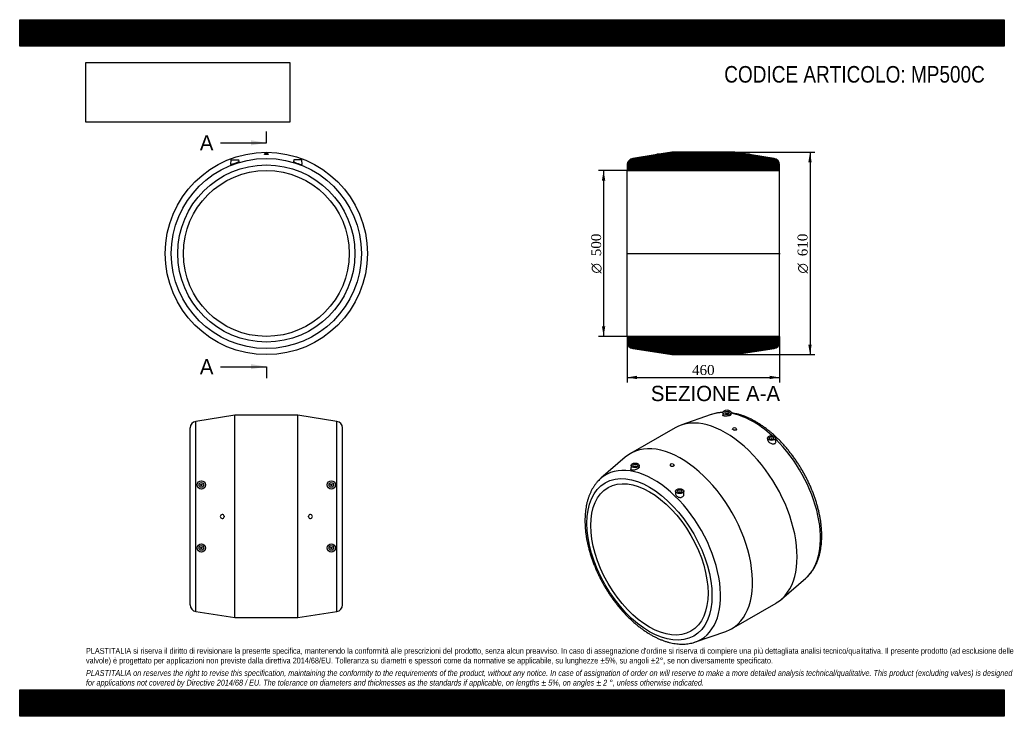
# Model space of a CAD drawing. Header units: millimetres. Extents: x 0 to 2970, y 0 to 2100.
import ezdxf
from ezdxf.enums import TextEntityAlignment as Align
from ezdxf.lldxf.tags import DXFTag

# ---------------------------------------------------------------- set-up
doc = ezdxf.new("R2010")
doc.units = ezdxf.units.MM
doc.header["$LTSCALE"] = 10
for name, color, linetype in [('Default', 7, 'Continuous'), ('DV4_Default', 7, 'Continuous'), ('MP500C', 7, 'Continuous')]:
    doc.layers.add(name, color=color, linetype=linetype)
doc.styles.add('SEACAD_Solid_Edge_ANSI', font='seans.ttf')
doc.styles.add('SEACAD_Solid_Edge_ANSI1_Symbols', font='semeca1.ttf')
doc.styles.add('SEACAD_Times_New_Roman', font='times.ttf')
tags = doc.linetypes.add('CENTER2', pattern=[28.575, 19.05, -3.175, 3.175, -3.175]).pattern_tags.tags
tags[10:11] = [DXFTag(74, 4), DXFTag(75, 0), DXFTag(340, '0'), DXFTag(46, 0.0), DXFTag(50, 0.0), DXFTag(44, 0.0), DXFTag(45, 0.0)]
tags[8:9] = [DXFTag(74, 4), DXFTag(75, 0), DXFTag(340, '0'), DXFTag(46, 0.0), DXFTag(50, 0.0), DXFTag(44, 0.0), DXFTag(45, 0.0)]
tags[6:7] = [DXFTag(74, 4), DXFTag(75, 0), DXFTag(340, '0'), DXFTag(46, 0.0), DXFTag(50, 0.0), DXFTag(44, 0.0), DXFTag(45, 0.0)]
tags[4:5] = [DXFTag(74, 4), DXFTag(75, 0), DXFTag(340, '0'), DXFTag(46, 0.0), DXFTag(50, 0.0), DXFTag(44, 0.0), DXFTag(45, 0.0)]
doc.dimstyles.new('ANSImm', dxfattribs={"dimtxt": 30, "dimasz": 30, "dimexe": 15, "dimexo": 0, "dimgap": 7.5, "dimtad": 1, "dimdsep": 46, "dimtxsty": 'SEACAD_Times_New_Roman', "dimblk1": '_SE_FILLED', "dimblk2": '_SE_FILLED', "dimsah": 1, "dimcen": 15, "dimazin": 0, "dimtfac": 0.85, "dimtdec": 3, "dimtofl": 0, "dimtmove": 0, "dimatfit": 3, "dimfxl": 1, "dimarcsym": 0})
picture_1 = doc.add_image_def('image1.jpg', size_in_pixel=(4302, 1260))

# ---------------------------------------------------------------- blocks, each defined once
blk = doc.blocks.new('SE')
at = {"layer": 'MP500C', "color": 7, "linetype": 'Continuous'}
for p, q in [((750, 1695.2), (738, 1695.2)), ((738, 1695.2), (738, 1694.2)), ((750, 1694.2), (750, 1695.2)), ((636.5, 1677.5), (636.2, 1663.6)), ((636.5, 1677.5), (661.5, 1677.5)), ((661.6, 1672.4), (661.5, 1677.5)), ((826.5, 1677.5), (826.4, 1672.4)), ((851.5, 1677.5), (826.5, 1677.5)), ((851.8, 1663.7), (851.5, 1677.5))]:
    blk.add_line(p, q, dxfattribs=at)
for radius in [305, 286.6, 266.9, 250]:
    blk.add_circle((744, 1395.2), radius, dxfattribs=at)
for points, knots in [([(750, 1694.2), (750, 1694.2), (750, 1694.1), (749.8, 1693.9), (749.1, 1693.7), (746.9, 1693.4), (745.4, 1693.3), (742.5, 1693.3), (741, 1693.4), (738.8, 1693.7), (738.1, 1693.9), (738, 1694.1), (738, 1694.2), (738, 1694.2)], [0.2325867, 0.2325867, 0.2325867, 0.2325867, 0.25, 0.25, 0.375, 0.375, 0.5, 0.5, 0.625, 0.625, 0.75, 0.75, 0.7671688, 0.7671688, 0.7671688, 0.7671688]), ([(658.3, 1670.1), (657.2, 1669.5), (655.9, 1669), (653, 1667.8), (651.4, 1667.2), (649, 1666.3), (648.1, 1666), (646.5, 1665.5), (645.7, 1665.2), (644.2, 1664.7), (643.4, 1664.5), (641.9, 1664.1), (641.2, 1663.9), (639.3, 1663.4), (638.2, 1663.2), (636.7, 1663.1), (636.3, 1663.2), (636.2, 1663.5), (636.2, 1663.6), (636.2, 1663.6)], [0, 0, 0, 0, 0.0625, 0.0625, 0.125, 0.125, 0.15625, 0.15625, 0.1875, 0.1875, 0.21875, 0.21875, 0.25, 0.25, 0.3125, 0.3125, 0.375, 0.375, 0.383677, 0.383677, 0.383677, 0.383677]), ([(826.4, 1672.5), (826.4, 1672.4), (826.4, 1672.4), (826.5, 1672), (826.9, 1671.6), (828.4, 1670.7), (829.4, 1670.2), (831.8, 1669.1), (833.3, 1668.5), (836.3, 1667.3), (837.9, 1666.7), (841.2, 1665.5), (842.8, 1665), (845.8, 1664.1), (847.2, 1663.7), (848.4, 1663.5)], [0.6155767, 0.6155767, 0.6155767, 0.6155767, 0.625, 0.625, 0.6875, 0.6875, 0.75, 0.75, 0.8125, 0.8125, 0.875, 0.875, 0.9375, 0.9375, 1, 1, 1, 1]), ([(848.4, 1663.5), (849, 1663.4), (849.5, 1663.3), (850.4, 1663.2), (850.8, 1663.2), (851.5, 1663.2), (851.8, 1663.4), (851.8, 1663.6)], [0, 0, 0, 0, 0.03125, 0.03125, 0.0625, 0.0625, 0.1156385, 0.1156385, 0.1156385, 0.1156385])]:
    blk.add_open_spline(points, degree=3, knots=knots, dxfattribs=at)
blk.add_open_spline([(661.6, 1672.5), (661.6, 1672), (660.4, 1671.1), (658.3, 1670.1)], degree=3, dxfattribs=at)
blk = doc.blocks.new('SE1')
at = {"layer": 'MP500C', "color": 7, "linetype": 'Continuous'}
for p, q in [((2086.2, 909.7), (1994.6, 877.9)), ((2121.1, 916.3), (2120.9, 907.4)), ((2131.6, 913.6), (2131.6, 912.4)), ((2135.6, 912.4), (2135.6, 913.6)), ((2146.3, 910.1), (2146.1, 916.3)), ((1976.9, 869.8), (1842.5, 792.2)), ((2150.3, 866.1), (2150.3, 865.9)), ((2153, 863.2), (2151.2, 864.2)), ((2162.3, 864.8), (2162.3, 866.1)), ((2255.5, 838.8), (2255.4, 834.9)), ((2266, 836), (2266, 834.8)), ((2270, 834.8), (2270, 836)), ((2280.8, 827.5), (2280.5, 838.8)), ((1826.7, 781), (1753.3, 717.5)), ((1844, 756.3), (1843.7, 745)), ((1854.5, 753.6), (1854.5, 752.3)), ((1858.5, 752.3), (1858.5, 753.6)), ((1869.1, 752.4), (1869, 756.3)), ((1962.2, 757.5), (1962.2, 756.2)), ((1971.5, 760.4), (1973.2, 759.4)), ((1974.2, 757.3), (1974.2, 757.5)), ((1978.3, 678.7), (1978.1, 672.6)), ((1988.8, 676), (1988.8, 674.8)), ((1992.8, 674.8), (1992.8, 676)), ((2003.5, 669.9), (2003.3, 678.7)), ((2297.7, 352.8), (2371.1, 416.3)), ((2147.5, 264), (2281.9, 341.5)), ((2038.2, 224.1), (2129.8, 255.9))]:
    blk.add_line(p, q, dxfattribs=at)
for centre, major_axis in [((2133.6, 916.2), (-12.5, 0)), ((2133.6, 916.2), (-7, 0)), ((2133.6, 913.6), (-2, 0)), ((2268, 838.7), (12.5, 0)), ((2268, 838.7), (7, 0)), ((2268, 836), (2, 0)), ((1899.6, 473), (133.4, -231.1)), ((1856.5, 756.2), (12.5, 0)), ((1856.5, 756.2), (7, 0)), ((1856.5, 753.6), (2, 0)), ((1899.6, 473), (125, -216.5)), ((1990.8, 678.6), (-12.5, 0)), ((1990.8, 678.6), (-7, 0)), ((1990.8, 676), (-2, 0))]:
    blk.add_ellipse(centre, major_axis=major_axis, ratio=0.57735, dxfattribs=at)
for centre, major_axis, start_param, end_param in [((2129.4, 605.7), (152.5, -264.1), 0, 3.141593), ((2212.9, 653.9), (143.3, -248.2), -3.25587, -3.25181), ((2212.9, 653.9), (143.3, -248.2), 2.826069, 3.027315), ((2212.9, 653.9), (143.3, -248.2), 2.072541, 2.691384), ((2156.3, 866.1), (-6, 0), 0.991297, 6.862684), ((2212.9, 653.9), (143.3, -248.2), 0.110217, 2.015676), ((1995, 528.1), (152.5, -264.1), 0, 3.25181), ((1911.6, 479.9), (143.3, -248.2), 0, 3.25181), ((1968.2, 757.5), (-6, 0), 4.13289, 10.004277), ((1911.6, 479.9), (143.3, -248.2), 3.25181, 3.25441), ((1995, 528.1), (152.5, -264.1), 6.172968, 6.283185), ((1911.6, 479.9), (143.3, -248.2), 6.172968, 6.283185)]:
    blk.add_ellipse(centre, major_axis=major_axis, ratio=0.57735, start_param=start_param, end_param=end_param, dxfattribs=at)
for points, knots in [([(2121.1, 916.1), (2119.9, 916.1), (2115.8, 915.9), (2109.1, 915.2), (2101.1, 913.9), (2093.6, 912.1), (2089.3, 910.7), (2086.9, 909.9)], [0.7277481, 0.7277481, 0.7277481, 0.7277481, 0.7567221, 0.8205748, 0.8839717, 0.9469271, 1, 1, 1, 1]), ([(2133.5, 905.1), (2132.7, 905), (2131.8, 905), (2130.2, 904.9), (2129.4, 904.9), (2127, 905), (2125.7, 905.2), (2123.4, 905.6), (2122.5, 905.9), (2121.3, 906.5), (2120.9, 906.9), (2120.9, 907.3), (2120.9, 907.4), (2120.9, 907.4)], [0, 0, 0, 0, 0.03125, 0.03125, 0.0625, 0.0625, 0.125, 0.125, 0.1875, 0.1875, 0.25, 0.25, 0.2540969, 0.2540969, 0.2540969, 0.2540969]), ([(2146.3, 910.1), (2146.3, 909.1), (2145.1, 908), (2142.2, 906.8), (2141.5, 906.6), (2140.1, 906.2), (2139.4, 906), (2137, 905.5), (2135.3, 905.2), (2133.5, 905.1)], [0.7522984, 0.7522984, 0.7522984, 0.7522984, 0.875, 0.875, 0.90625, 0.90625, 0.9375, 0.9375, 1, 1, 1, 1]), ([(2220.7, 887.8), (2218.9, 888.9), (2214.6, 891.3), (2206.6, 895.5), (2197.5, 899.8), (2188.3, 903.7), (2179.1, 907), (2170, 909.9), (2160.9, 912.2), (2153, 913.8), (2148.1, 914.6), (2146.2, 914.9)], [0, 0, 0, 0, 0.0350655, 0.1012138, 0.1673919, 0.2335505, 0.2996561, 0.3656672, 0.4315346, 0.497203, 0.5398349, 0.5398349, 0.5398349, 0.5398349]), ([(2162.3, 864.8), (2162.3, 864.2), (2161.8, 863.5), (2160, 862.6), (2158.6, 862.4), (2155.8, 862.4), (2154.2, 862.7), (2153, 863.2)], [0.633202, 0.633202, 0.633202, 0.633202, 0.75, 0.75, 0.875, 0.875, 1, 1, 1, 1]), ([(2371.2, 416.4), (2371.6, 416.7), (2373.9, 418.6), (2378.1, 422.8), (2383.4, 428.6), (2388.5, 434.9), (2393.1, 441.6), (2397.4, 448.7), (2401.4, 456.2), (2405, 464.1), (2408.2, 472.3), (2411, 481), (2413.4, 489.9), (2415.5, 499.2), (2417.1, 508.8), (2418.3, 518.7), (2419.1, 528.8), (2419.5, 539.2), (2419.4, 549.7), (2419, 560.5), (2418.1, 571.4), (2416.9, 582.4), (2415.3, 593.6), (2413.2, 604.9), (2410.8, 616.2), (2408, 627.7), (2404.9, 639.1), (2401.3, 650.6), (2397.4, 662.1), (2393.2, 673.6), (2388.6, 685), (2383.7, 696.3), (2378.5, 707.6), (2372.9, 718.8), (2367.1, 729.8), (2360.9, 740.7), (2354.5, 751.4), (2347.8, 762), (2340.9, 772.3), (2333.7, 782.5), (2326.3, 792.3), (2318.6, 802), (2310.8, 811.3), (2302.8, 820.4), (2294.6, 829.1), (2286.2, 837.5), (2277.7, 845.6), (2269, 853.3), (2260.2, 860.6), (2251.4, 867.5), (2242.4, 874.1), (2233.4, 880.2), (2226, 884.8), (2222, 887.1), (2220.7, 887.8)], [0, 0, 0, 0, 0.003866, 0.022615, 0.041441, 0.060365, 0.079406, 0.098573, 0.117871, 0.137299, 0.156846, 0.176502, 0.196251, 0.216076, 0.235961, 0.255889, 0.275848, 0.295825, 0.31581, 0.335795, 0.355773, 0.375741, 0.395697, 0.415639, 0.435567, 0.45548, 0.475379, 0.495265, 0.51514, 0.535003, 0.554857, 0.574703, 0.594543, 0.614377, 0.634209, 0.654039, 0.673868, 0.693699, 0.713533, 0.733371, 0.753215, 0.773066, 0.792927, 0.812798, 0.832682, 0.852579, 0.872492, 0.89242, 0.912366, 0.932329, 0.95231, 0.972307, 0.99232, 1, 1, 1, 1]), ([(2255.4, 834.9), (2255.4, 834.3), (2255.5, 833.7), (2256, 831.9), (2256.6, 830.6), (2258.5, 828.2), (2259.7, 827.1), (2262.3, 825.1), (2263.8, 824.2), (2266.9, 822.7), (2268.6, 822.2), (2270.2, 821.8)], [0.7166398, 0.7166398, 0.7166398, 0.7166398, 0.75, 0.75, 0.8125, 0.8125, 0.875, 0.875, 0.9375, 0.9375, 1, 1, 1, 1]), ([(2270.2, 821.8), (2271.8, 821.5), (2273.4, 821.4), (2275.5, 821.6), (2276.2, 821.8), (2277.4, 822.2), (2278, 822.5), (2279.4, 823.5), (2280.2, 824.4), (2280.7, 826), (2280.8, 826.6), (2280.8, 827.3), (2280.8, 827.3), (2280.8, 827.4)], [0, 0, 0, 0, 0.0625, 0.0625, 0.09375, 0.09375, 0.125, 0.125, 0.1875, 0.1875, 0.21875, 0.21875, 0.2228701, 0.2228701, 0.2228701, 0.2228701]), ([(1857, 742.8), (1855.3, 742.3), (1853.7, 742), (1850.7, 741.6), (1849.3, 741.6), (1847.4, 741.8), (1846.9, 741.9), (1845.9, 742.2), (1845.4, 742.4), (1844.7, 742.9), (1844.4, 743.1), (1843.9, 743.7), (1843.8, 744.1), (1843.7, 744.6), (1843.6, 744.7), (1843.7, 744.9)], [0, 0, 0, 0, 0.0625, 0.0625, 0.125, 0.125, 0.15625, 0.15625, 0.1875, 0.1875, 0.21875, 0.21875, 0.25, 0.25, 0.2637135, 0.2637135, 0.2637135, 0.2637135]), ([(1869.1, 752.4), (1869.1, 752.2), (1869, 751.9), (1868.9, 751.1), (1868.7, 750.7), (1867.9, 749.2), (1867, 748.2), (1863.5, 745.4), (1860.3, 743.8), (1857, 742.8)], [0.7609767, 0.7609767, 0.7609767, 0.7609767, 0.78125, 0.78125, 0.8125, 0.8125, 0.875, 0.875, 1, 1, 1, 1]), ([(1974.2, 757.3), (1974.2, 757.1), (1974.2, 756.9), (1973.9, 755.7), (1973.1, 754.7), (1970.8, 753.3), (1969.4, 752.8), (1966.4, 752.7), (1965, 753), (1962.9, 754.2), (1962.3, 755.1), (1962.2, 756.1), (1962.2, 756.2), (1962.2, 756.2)], [0.0985074, 0.0985074, 0.0985074, 0.0985074, 0.125, 0.125, 0.25, 0.25, 0.375, 0.375, 0.5, 0.5, 0.625, 0.625, 0.633202, 0.633202, 0.633202, 0.633202]), ([(1753, 717.2), (1751.7, 716), (1748.7, 713.4), (1743.8, 708.4), (1738.7, 702.4), (1733.8, 695.9), (1729.3, 689), (1725.1, 681.7), (1721.4, 674.1), (1717.9, 666), (1714.9, 657.5), (1712.3, 648.8), (1710, 639.6), (1708.2, 630.2), (1706.8, 620.5), (1705.8, 610.5), (1705.1, 600.3), (1705, 589.8), (1705.2, 579.2), (1705.8, 568.4), (1706.8, 557.4), (1708.2, 546.3), (1710.1, 535), (1712.3, 523.7), (1714.9, 512.3), (1717.8, 500.9), (1721.2, 489.4), (1724.9, 477.9), (1728.9, 466.5), (1733.3, 455), (1738, 443.6), (1743.1, 432.3), (1748.5, 421.1), (1754.2, 410), (1760.1, 399), (1766.4, 388.2), (1773, 377.5), (1779.8, 367), (1786.8, 356.8), (1794.1, 346.8), (1801.6, 337), (1809.4, 327.5), (1817.3, 318.3), (1825.4, 309.4), (1833.7, 300.8), (1842.1, 292.6), (1850.7, 284.6), (1859.4, 277.1), (1868.2, 270), (1877.2, 263.2), (1886.2, 256.9), (1895.3, 251), (1904.4, 245.5), (1913.6, 240.5), (1922.8, 235.9), (1932, 231.8), (1941.1, 228.2), (1950.3, 225.1), (1959.4, 222.6), (1968.4, 220.5), (1977.3, 219), (1986.1, 218), (1994.8, 217.5), (2003.3, 217.6), (2011.6, 218.1), (2019.7, 219.2), (2027.5, 220.9), (2033.8, 222.5), (2037, 223.7), (2038.1, 224.1)], [0, 0, 0, 0, 0.008828, 0.023238, 0.037715, 0.052274, 0.066927, 0.081679, 0.096532, 0.111481, 0.126518, 0.141633, 0.156814, 0.172048, 0.187321, 0.202623, 0.217944, 0.233276, 0.24861, 0.263942, 0.279267, 0.294584, 0.30989, 0.325186, 0.340471, 0.355744, 0.371008, 0.386261, 0.401506, 0.416743, 0.431973, 0.447198, 0.462418, 0.477635, 0.49285, 0.508065, 0.52328, 0.538496, 0.553715, 0.568938, 0.584166, 0.5994, 0.614642, 0.629892, 0.645153, 0.660425, 0.675708, 0.691005, 0.706314, 0.721637, 0.736974, 0.752323, 0.767683, 0.783052, 0.798426, 0.813799, 0.829164, 0.844511, 0.85983, 0.875109, 0.890334, 0.905492, 0.920568, 0.935552, 0.950435, 0.965211, 0.979883, 0.994457, 1, 1, 1, 1]), ([(1978.1, 672.6), (1978.1, 672.3), (1978.1, 672), (1978.3, 670.3), (1978.7, 668.9), (1980, 666.2), (1981, 665), (1983.4, 662.8), (1984.8, 661.8), (1987.9, 660.4), (1989.6, 660), (1991.3, 659.8)], [0.7367276, 0.7367276, 0.7367276, 0.7367276, 0.75, 0.75, 0.8125, 0.8125, 0.875, 0.875, 0.9375, 0.9375, 1, 1, 1, 1]), ([(1991.3, 659.8), (1992.2, 659.7), (1993, 659.7), (1994.7, 659.9), (1995.5, 660), (1997.9, 660.7), (1999.3, 661.5), (2000.9, 663), (2001.4, 663.6), (2002.3, 664.7), (2002.6, 665.4), (2003.4, 667.3), (2003.6, 668.6), (2003.5, 669.9)], [0, 0, 0, 0, 0.03125, 0.03125, 0.0625, 0.0625, 0.125, 0.125, 0.15625, 0.15625, 0.1875, 0.1875, 0.2449266, 0.2449266, 0.2449266, 0.2449266])]:
    blk.add_open_spline(points, degree=3, knots=knots, dxfattribs=at)
blk.add_open_spline([(2151.2, 864.2), (2150.6, 864.8), (2150.3, 865.4), (2150.3, 865.9)], degree=3, dxfattribs=at)
blk = doc.blocks.new('SE2')
at = {"layer": 'MP500C', "color": 7, "linetype": 'Continuous'}
for p, q in [((649, 907.5), (530.9, 889.2)), ((649, 297.5), (649, 907.5)), ((839, 907.5), (649, 907.5)), ((839, 297.5), (839, 907.5)), ((957, 889.2), (839, 907.5)), ((514, 335.7), (514, 869.4)), ((530.9, 315.9), (530.9, 889.2)), ((957, 315.9), (957, 889.2)), ((974, 335.7), (974, 869.4)), ((616.8, 603.8), (616.8, 601.3)), ((871.1, 601.3), (871.1, 603.8)), ((530.9, 315.9), (649, 297.5)), ((649, 297.5), (839, 297.5)), ((839, 297.5), (957, 315.9))]:
    blk.add_line(p, q, dxfattribs=at)
for centre, radius in [((547.9, 697.6), 12.7), ((548, 697.5), 12.5), ((548, 697.5), 7), ((548, 697.5), 2), ((940, 697.6), 12.7), ((940, 697.5), 12.5), ((940, 697.5), 7), ((940, 697.5), 2), ((547.9, 507.4), 12.7), ((548, 507.5), 12.5), ((548, 507.5), 7), ((548, 507.5), 2), ((940, 507.4), 12.7), ((940, 507.5), 12.5), ((940, 507.5), 7), ((940, 507.5), 2)]:
    blk.add_circle(centre, radius, dxfattribs=at)
for centre, radius, start, end in [((534, 869.4), 20, 98.8418, 180), ((954, 869.4), 20, 0, 81.1582), ((611, 602.5), 6, 11.7972, 348.2028), ((877, 602.5), 6, 191.7972, 168.2028), ((534, 335.7), 20, 180, 261.1582), ((954, 335.7), 20, 278.8418, 0)]:
    blk.add_arc(centre, radius, start, end, dxfattribs=at)
blk = doc.blocks.new('SE4')
at = {"color": 7, "linetype": 'Continuous', "style": 'SEACAD_Solid_Edge_ANSI'}
blk.add_text('A', height=46, dxfattribs=at).set_placement((543.4, 1751.8), align=Align.TOP_LEFT)
blk = doc.blocks.new('SE5')
at = {"color": 7, "linetype": 'Continuous', "style": 'SEACAD_Solid_Edge_ANSI'}
blk.add_text('A', height=46, dxfattribs=at).set_placement((543.4, 1077), align=Align.TOP_LEFT)
blk = doc.blocks.new('SEANNOT_GROUP')
at = {"linetype": 'Continuous'}
blk.add_hatch(color=7, dxfattribs=at).paths.add_polyline_path([(698, 1721.1), (744, 1728.8), (698, 1736.5)])
at = {"color": 7, "linetype": 'Continuous'}
blk.add_lwpolyline([(606, 1728.8), (744, 1728.8)], dxfattribs=at)
blk = doc.blocks.new('SEANNOT_GROUP1')
at = {"linetype": 'Continuous'}
blk.add_hatch(color=7, dxfattribs=at).paths.add_polyline_path([(698, 1046.4), (744, 1054), (698, 1061.7)])
at = {"color": 7, "linetype": 'Continuous'}
blk.add_lwpolyline([(606, 1054), (744, 1054)], dxfattribs=at)
blk = doc.blocks.new('SE3')
at = {"layer": 'Default', "color": 7, "linetype": 'CENTER2'}
for p, q in [((744, 1728.8), (744, 1763.3)), ((744, 1054), (744, 1019.5))]:
    blk.add_line(p, q, dxfattribs=at)
at = {"layer": 'Default', "color": 7, "linetype": 'CENTER2', "const_width": 0.0001}
blk.add_lwpolyline([(744, 1728.8), (744, 1054)], dxfattribs=at)
at = {"layer": 'Default'}
for name in ['SE4', 'SEANNOT_GROUP', 'SE5', 'SEANNOT_GROUP1']:
    blk.add_blockref(name, (0, 0), dxfattribs=at)
blk = doc.blocks.new('SE6')
at = {"layer": 'MP500C', "linetype": 'Continuous'}
h = blk.add_hatch(dxfattribs=at)
h.set_pattern_fill('LINE', scale=0.629921, angle=45, style=0)
edge = h.paths.add_edge_path()
edge.add_line((2275.3, 1681.8), (2201.2, 1693.3))
edge.add_line((2201.2, 1693.3), (2201.2, 1695.2))
edge.add_line((2201.2, 1695.2), (2189.4, 1695.2))
edge.add_line((2189.4, 1695.2), (2157.2, 1700.2))
edge.add_line((2157.2, 1700.2), (1967.2, 1700.2))
edge.add_line((1967.2, 1700.2), (1935.1, 1695.2))
edge.add_line((1935.1, 1695.2), (1923.2, 1695.2))
edge.add_line((1923.2, 1695.2), (1923.2, 1693.3))
edge.add_line((1923.2, 1693.3), (1849.1, 1681.8))
edge.add_arc((1852.2, 1662), 20, 98.8418, 180)
edge.add_line((1832.2, 1662), (1832.2, 1645.2))
edge.add_line((1832.2, 1645.2), (2292.2, 1645.2))
edge.add_line((2292.2, 1645.2), (2292.2, 1662))
edge.add_arc((2272.2, 1662), 20, 0, 81.1582)
h = blk.add_hatch(dxfattribs=at)
h.set_pattern_fill('LINE', scale=0.629921, angle=45, style=0)
edge = h.paths.add_edge_path()
edge.add_line((1832.2, 1145.2), (1832.2, 1128.3))
edge.add_arc((1852.2, 1128.3), 20, 180, 261.1582)
edge.add_line((1849.1, 1108.5), (1967.2, 1090.2))
edge.add_line((1967.2, 1090.2), (2157.2, 1090.2))
edge.add_line((2157.2, 1090.2), (2275.3, 1108.5))
edge.add_arc((2272.2, 1128.3), 20, 278.8418, 360)
edge.add_line((2292.2, 1128.3), (2292.2, 1145.2))
edge.add_line((2292.2, 1145.2), (1832.2, 1145.2))
at = {"layer": 'DV4_Default', "color": 7, "linetype": 'CENTER2'}
blk.add_line((1830.5, 1395.2), (2294, 1395.2), dxfattribs=at)
at = {"layer": 'MP500C', "color": 7, "linetype": 'Continuous'}
for p, q in [((1923.2, 1693.3), (1849.1, 1681.8)), ((1923.2, 1693.3), (1923.2, 1695.2)), ((1923.2, 1695.2), (1935.1, 1695.2)), ((1967.2, 1700.2), (1935.1, 1695.2)), ((2157.2, 1700.2), (1967.2, 1700.2)), ((2189.4, 1695.2), (2157.2, 1700.2)), ((2189.4, 1695.2), (2201.2, 1695.2)), ((2201.2, 1695.2), (2201.2, 1693.3)), ((2275.3, 1681.8), (2201.2, 1693.3)), ((1832.2, 1662), (1832.2, 1645.2)), ((1832.2, 1145.2), (1832.2, 1645.2)), ((1832.2, 1645.2), (2292.2, 1645.2)), ((2292.2, 1645.2), (2292.2, 1662)), ((2292.2, 1145.2), (2292.2, 1645.2)), ((1832.2, 1145.2), (1832.2, 1128.3)), ((2292.2, 1145.2), (1832.2, 1145.2)), ((2292.2, 1128.3), (2292.2, 1145.2)), ((1849.1, 1108.5), (1967.2, 1090.2)), ((2157.2, 1090.2), (2275.3, 1108.5)), ((1967.2, 1090.2), (2157.2, 1090.2))]:
    blk.add_line(p, q, dxfattribs=at)
for centre, start, end in [((1852.2, 1662), 98.8418, 180), ((2272.2, 1662), 0, 81.1582), ((1852.2, 1128.3), 180, 261.1582), ((2272.2, 1128.3), 278.8418, 0)]:
    blk.add_arc(centre, 20, start, end, dxfattribs=at)
blk = doc.blocks.new('GDimGGroup')
at = {"layer": 'Default', "linetype": 'Continuous'}
for points in [[(2388.9, 1670.2), (2383.9, 1700.2), (2378.9, 1670.2)], [(2388.9, 1120.2), (2378.9, 1120.2), (2383.9, 1090.2)]]:
    blk.add_hatch(color=7, dxfattribs=at).paths.add_polyline_path(points)
at = {"layer": 'Default', "color": 7, "linetype": 'Continuous'}
for p, q in [((2157.2, 1700.2), (2398.9, 1700.2)), ((2383.9, 1700.2), (2383.9, 1090.2)), ((2157.2, 1090.2), (2398.9, 1090.2))]:
    blk.add_line(p, q, dxfattribs=at)
for s, style, p in [('610', 'SEACAD_Times_New_Roman', (2346.4, 1387.1)), ('O', 'SEACAD_Solid_Edge_ANSI1_Symbols', (2346.4, 1334.9))]:
    blk.add_text(s, height=30, rotation=90, dxfattribs=dict(at, style=style)).set_placement(p, align=Align.TOP_LEFT)
blk = doc.blocks.new('GDimGGroup1')
at = {"layer": 'Default', "linetype": 'Continuous'}
for points in [[(1756.3, 1615.2), (1766.3, 1615.2), (1761.3, 1645.2)], [(1756.3, 1175.2), (1761.3, 1145.2), (1766.3, 1175.2)]]:
    blk.add_hatch(color=7, dxfattribs=at).paths.add_polyline_path(points)
at = {"layer": 'Default', "color": 7, "linetype": 'Continuous'}
for p, q in [((1832.2, 1645.2), (1746.3, 1645.2)), ((1761.3, 1645.2), (1761.3, 1145.2)), ((1832.2, 1145.2), (1746.3, 1145.2))]:
    blk.add_line(p, q, dxfattribs=at)
for s, style, p in [('500', 'SEACAD_Times_New_Roman', (1723.8, 1387.1)), ('O', 'SEACAD_Solid_Edge_ANSI1_Symbols', (1723.8, 1334.9))]:
    blk.add_text(s, height=30, rotation=90, dxfattribs=dict(at, style=style)).set_placement(p, align=Align.TOP_LEFT)
blk = doc.blocks.new('DMBLK5')
at = {"layer": 'Default', "linetype": 'Continuous'}
for points in [[(1862.2, 1016.5), (1862.2, 1026.5), (1832.2, 1021.5)], [(2262.2, 1016.5), (2292.2, 1021.5), (2262.2, 1026.5)]]:
    blk.add_hatch(color=7, dxfattribs=at).paths.add_polyline_path(points)
at = {"layer": 'Default', "color": 7, "linetype": 'Continuous'}
for p, q in [((1832.2, 1145.2), (1832.2, 1006.5)), ((2292.2, 1145.2), (2292.2, 1006.5)), ((1832.2, 1021.5), (2292.2, 1021.5))]:
    blk.add_line(p, q, dxfattribs=at)
at = {"layer": 'Default', "color": 7, "linetype": 'Continuous', "style": 'SEACAD_Times_New_Roman'}
blk.add_text('460', height=30, dxfattribs=at).set_placement((2028.1, 1059), align=Align.TOP_LEFT)
blk = doc.blocks.new('_SE_FILLED')
at = {"color": 0}
blk.add_line((0, 0), (-1, 0), dxfattribs=at)
blk.add_solid([(0, 0), (-1, -0.1665), (-1, 0.1665), (0, 0)], dxfattribs=at)

msp = doc.modelspace()

# ---------------------------------------------------------------- hatches: boundary and pattern name
at = {"layer": 'Default', "linetype": 'Continuous'}
h = msp.add_hatch(dxfattribs=at)
h.set_pattern_fill('LINE', scale=0.629921, angle=45, style=0)
h.paths.add_polyline_path([(2970, 2020), (2970, 2100), (0, 2100), (0, 2020)])
for points in [[(2970, 2020), (2970, 2100), (0, 2100), (0, 2020)], [(2970, 0), (2970, 80), (0, 80), (0, 0)]]:
    msp.add_hatch(color=7, dxfattribs=at).paths.add_polyline_path(points)
h = msp.add_hatch(dxfattribs=at)
h.set_pattern_fill('LINE', scale=0.629921, angle=45, style=0)
h.paths.add_polyline_path([(2970, 0), (2970, 80), (0, 80), (0, 0)])

# ---------------------------------------------------------------- linework, layer by layer
at = {"layer": 'Default', "color": 7, "linetype": 'Continuous'}
for p, q in [((0, 2100), (2970, 2100)), ((0, 2020), (0, 2100)), ((2970, 2100), (2970, 2020)), ((2970, 2020), (0, 2020)), ((0, 80), (2970, 80)), ((0, 0), (0, 80)), ((2970, 80), (2970, 0)), ((2970, 0), (0, 0))]:
    msp.add_line(p, q, dxfattribs=at)

# ---------------------------------------------------------------- block references
at = {"layer": 'Default'}
for name in ['SE3', 'SE', 'SE6', 'GDimGGroup', 'GDimGGroup1', 'SE1', 'SE2']:
    msp.add_blockref(name, (0, 0), dxfattribs=at)

# ---------------------------------------------------------------- texts
at = {"layer": 'Default', "color": 7, "linetype": 'Continuous', "style": 'SEACAD_Solid_Edge_ANSI'}
msp.add_text('SEZIONE A-A', height=46, dxfattribs=at).set_placement((1903.793, 996.209), align=Align.TOP_LEFT)
at = {"layer": 'Default', "attachment_point": 1}
for s, insert, char_height, width in [('{\\fArial Narrow|b0||i0||c0|p34;\\C7;\\H50.;\\W1.;CODICE ARTICOLO: MP500C}', (2125.202, 1960.335), 50, 792.99597), ("{\\fArial Narrow|b0||i0||c0|p34;\\C7;\\H17.5;\\W1.;PLASTITALIA si riserva il diritto di revisionare la presente specifica, mantenendo la conformità alle prescrizioni del prodotto, senza alcun preavviso. In caso di assegnazione d'ordine si riserva di compiere una più dettagliata analisi tecnico/qualitativa. Il presente prodotto (ad esclusione delle \\P}{\\fArial Narrow|b0||i0||c0|p34;\\C7;\\H17.5;\\W1.;valvole) è progettato per applicazioni non previste dalla direttiva 2014/68/EU. Tolleranza su diametri e spessori come da normative se applicabile, su lunghezze ±5%, su angoli ±2°, se non diversamente specificato.\\P}{\\fArial Narrow|b0||i0||c0|p34;\\C7;\\H5.;\\W1.;   \\P}{\\fArial Narrow|b0||i1||c0|p34;\\C7;\\H17.5;\\W1.;PLASTITALIA on reserves the right to revise this specification, maintaining the conformity to the requirements of the product, without any notice. In case of assignation of order on will reserve to make a more detailed analysis technical/qualitative. This product (excluding valves) is designed \\P}{\\fArial Narrow|b0||i1||c0|p34;\\C7;\\H17.5;\\W1.;for applications not covered by Directive 2014/68 / EU. The tolerance on diameters and thicknesses as the standards if applicable, on lengths ± 5%, on angles ± 2 °, unless otherwise indicated.\\P}", (200, 206.024), 17.5, 2570)]:
    msp.add_mtext(s, dxfattribs=dict(at, insert=insert, char_height=char_height, width=width))

# ---------------------------------------------------------------- dimensions: what is measured, and where the dimension line sits
at = {"layer": 'Default', "color": 7, "linetype": 'Continuous'}
dim = msp.add_linear_dim(base=(1832.222, 1021.511), p1=(1832.222, 1145.158), p2=(2292.222, 1145.158), angle=0, text='\\A1;<>', dimstyle='ANSImm', dxfattribs=at)
dim.commit()
dim.dimension.update_dxf_attribs({"geometry": 'DMBLK5', "text_midpoint": (2062.222, 1021.511), "dimtype": 161})

# ---------------------------------------------------------------- pictures from other files: only their frames are drawn
image = msp.add_image(picture_1, insert=(200, 1791.032), size_in_units=(614.571, 180))
image.dxf.flags = 7

doc.saveas('drawing.dxf')
